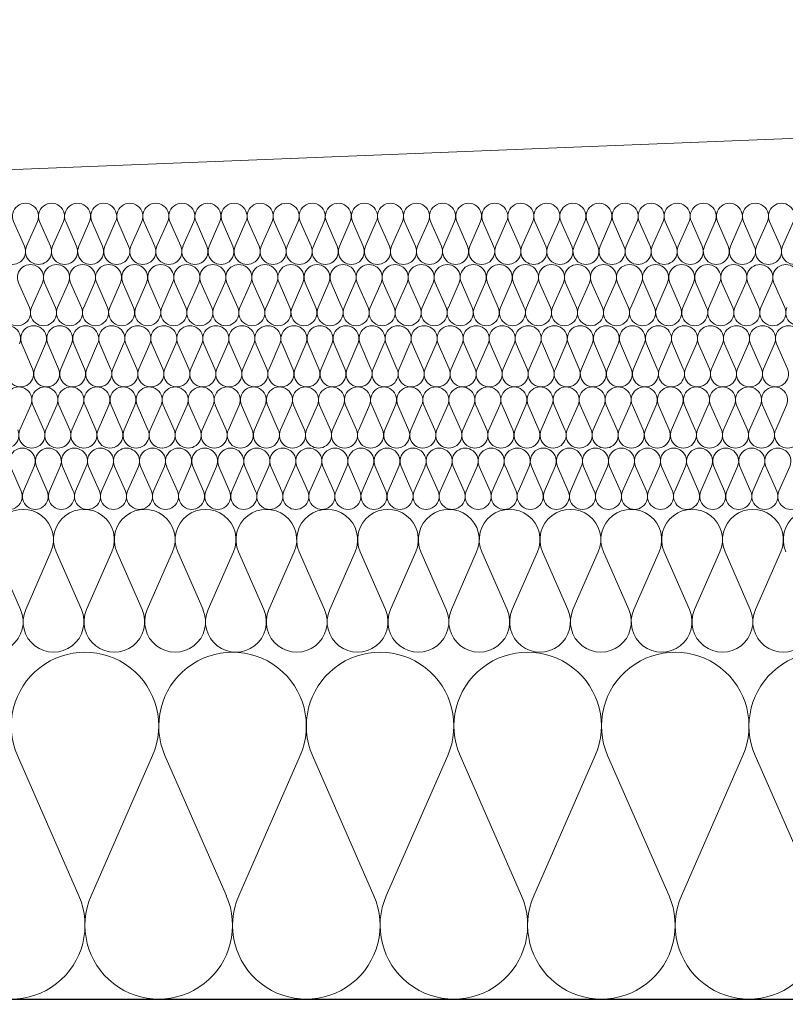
# Model space of a CAD drawing. Extents: x -686885 to -413214, y -23370 to 153194.
# Tile 14 of 145: x -655476 to -655101, y -7972 to -7490. Entities that reach past the tile are written whole.
import ezdxf

# ---------------------------------------------------------------- set-up
doc = ezdxf.new("R2010")
doc.units = 0
doc.header["$MEASUREMENT"] = 0
for name, color, linetype, lineweight in [('Arch stropy_Nr_Pióra__1', 7, 'Continuous', 25), ('INWENT KONST. DREWNIANA_Nr_Pióra__21', 7, 'Continuous', 9), ('INWENT WYMIARY_Nr_Pióra__21', 7, 'Continuous', 9), ('INWENT WYMIARY_Nr_Pióra__5', 7, 'Continuous', 13)]:
    doc.layers.add(name, color=color, linetype=linetype, lineweight=lineweight)
doc.layers.add('Inwent Izolacje', color=7, linetype='Continuous')
doc.layers.add('INWENT WYMIARY', color=7, linetype='Continuous')
doc.layers.add('Inwent Izolacje_Nr_Pióra__2', color=7, linetype='Continuous', lineweight=13, true_color=0x7f7f7f)
doc.styles.add('GENERATED_STYLE_1', font='txt')
doc.dimstyles.new('GENERATED_STYLE__9', dxfattribs={"dimtxt": 160.000002, "dimasz": 110.144928, "dimexe": 0.18, "dimexo": 40, "dimgap": 0.09, "dimtad": 1, "dimtih": 1, "dimtoh": 1, "dimdec": 0, "dimzin": 0, "dimdsep": 46, "dimtxsty": 'GENERATED_STYLE_1', "dimblk": 'ARROWHEAD_5', "dimblk1": 'ARROWHEAD_5', "dimblk2": 'ARROWHEAD_5', "dimcen": 0.09, "dimclrd": 7, "dimclre": 7, "dimclrt": 7, "dimazin": 0, "dimtfac": 1, "dimtdec": 4, "dimtmove": 0, "dimatfit": 3, "dimfxl": 0, "dimtolj": 1, "dimtzin": 0, "dimarcsym": 0})

# ---------------------------------------------------------------- blocks, each defined once
blk = doc.blocks.new('Izolacja cieplna 14_13', base_point=(-647529.55, -7969.58))
at = {"layer": 'Inwent Izolacje_Nr_Pióra__2', "linetype": 'Continuous'}
for p, q in [((-655446.75, -7918.92), (-655476.82, -7850.24)), ((-655410.61, -7850.24), (-655440.68, -7918.92)), ((-655374.47, -7918.92), (-655404.54, -7850.24)), ((-655338.34, -7850.24), (-655368.4, -7918.92)), ((-655302.2, -7918.92), (-655332.27, -7850.24)), ((-655266.06, -7850.24), (-655296.13, -7918.92)), ((-655229.92, -7918.92), (-655259.99, -7850.24)), ((-655193.79, -7850.24), (-655223.85, -7918.92)), ((-655157.65, -7918.92), (-655187.71, -7850.24)), ((-655121.51, -7850.24), (-655151.58, -7918.92)), ((-655085.37, -7918.92), (-655115.44, -7850.24))]:
    blk.add_line(p, q, dxfattribs=at)
for centre, start_param, end_param in [((-655443.71, -7835.73), 1.158003, 5.125183), ((-655371.44, -7835.73), 1.158003, 5.125183), ((-655299.16, -7835.73), 1.158003, 5.125183), ((-655226.89, -7835.73), 1.158003, 5.125183), ((-655154.61, -7835.73), 1.158003, 5.125183), ((-655082.34, -7835.73), 1.158003, 5.125183), ((-655479.85, -7933.42), 4.299595, 8.266774), ((-655407.58, -7933.42), 4.299595, 8.266774), ((-655335.3, -7933.42), 4.299595, 8.266774), ((-655263.03, -7933.42), 4.299595, 8.266774), ((-655190.75, -7933.42), 4.299595, 8.266774), ((-655118.47, -7933.42), 4.299595, 8.266774)]:
    blk.add_ellipse(centre, major_axis=(0, -36.15), ratio=0.999515, start_param=start_param, end_param=end_param, dxfattribs=at)
blk = doc.blocks.new('Izolacja cieplna 14_14', base_point=(-648399.55, -7799.58))
at = {"layer": 'Inwent Izolacje_Nr_Pióra__2', "linetype": 'Continuous'}
for p, q in [((-655475.27, -7778.72), (-655487.66, -7750.44)), ((-655460.38, -7750.44), (-655472.77, -7778.72)), ((-655445.49, -7778.72), (-655457.88, -7750.44)), ((-655430.59, -7750.44), (-655442.98, -7778.72)), ((-655415.7, -7778.72), (-655428.09, -7750.44)), ((-655400.8, -7750.44), (-655413.2, -7778.72)), ((-655385.91, -7778.72), (-655398.3, -7750.44)), ((-655371.02, -7750.44), (-655383.41, -7778.72)), ((-655356.12, -7778.72), (-655368.51, -7750.44)), ((-655341.23, -7750.44), (-655353.62, -7778.72)), ((-655326.34, -7778.72), (-655338.73, -7750.44)), ((-655311.44, -7750.44), (-655323.83, -7778.72)), ((-655296.55, -7778.72), (-655308.94, -7750.44)), ((-655281.66, -7750.44), (-655294.05, -7778.72)), ((-655266.76, -7778.72), (-655279.15, -7750.44)), ((-655251.87, -7750.44), (-655264.26, -7778.72)), ((-655236.97, -7778.72), (-655249.37, -7750.44)), ((-655222.08, -7750.44), (-655234.47, -7778.72)), ((-655207.19, -7778.72), (-655219.58, -7750.44)), ((-655192.29, -7750.44), (-655204.69, -7778.72)), ((-655177.4, -7778.72), (-655189.79, -7750.44)), ((-655162.51, -7750.44), (-655174.9, -7778.72)), ((-655147.61, -7778.72), (-655160, -7750.44)), ((-655132.72, -7750.44), (-655145.11, -7778.72)), ((-655117.83, -7778.72), (-655130.22, -7750.44)), ((-655102.93, -7750.44), (-655115.32, -7778.72))]:
    blk.add_line(p, q, dxfattribs=at)
for centre, start_param, end_param in [((-655474.02, -7744.47), 2.728799, 6.695979), ((-655444.23, -7744.47), 2.728799, 6.695979), ((-655414.45, -7744.47), 2.728799, 6.695979), ((-655384.66, -7744.47), 2.728799, 6.695979), ((-655354.87, -7744.47), 2.728799, 6.695979), ((-655325.09, -7744.47), 2.728799, 6.695979), ((-655295.3, -7744.47), 2.728799, 6.695979), ((-655265.51, -7744.47), 2.728799, 6.695979), ((-655235.72, -7744.47), 2.728799, 6.695979), ((-655205.94, -7744.47), 2.728799, 6.695979), ((-655176.15, -7744.47), 2.728799, 6.695979), ((-655146.36, -7744.47), 2.728799, 6.695979), ((-655116.57, -7744.47), 2.728799, 6.695979), ((-655086.79, -7744.47), 2.728799, 6.695979), ((-655488.91, -7784.69), 5.870392, 9.837571), ((-655459.13, -7784.69), 5.870392, 9.837571), ((-655429.34, -7784.69), 5.870392, 9.837571), ((-655399.55, -7784.69), 5.870392, 9.837571), ((-655369.77, -7784.69), 5.870392, 9.837571), ((-655339.98, -7784.69), 5.870392, 9.837571), ((-655310.19, -7784.69), 5.870392, 9.837571), ((-655280.4, -7784.69), 5.870392, 9.837571), ((-655250.62, -7784.69), 5.870392, 9.837571), ((-655220.83, -7784.69), 5.870392, 9.837571), ((-655191.04, -7784.69), 5.870392, 9.837571), ((-655161.26, -7784.69), 5.870392, 9.837571), ((-655131.47, -7784.69), 5.870392, 9.837571), ((-655101.68, -7784.69), 5.870392, 9.837571)]:
    blk.add_ellipse(centre, major_axis=(-14.89, 0), ratio=0.999587, start_param=start_param, end_param=end_param, dxfattribs=at)
blk = doc.blocks.new('Izolacja cieplna 14_15', base_point=(-649049.55, -7729.58))
at = {"layer": 'Inwent Izolacje_Nr_Pióra__2', "linetype": 'Continuous'}
for p, q in [((-655474.96, -7720.64), (-655480.27, -7708.52)), ((-655468.58, -7708.52), (-655473.89, -7720.64)), ((-655462.2, -7720.64), (-655467.51, -7708.52)), ((-655455.82, -7708.52), (-655461.13, -7720.64)), ((-655449.44, -7720.64), (-655454.75, -7708.52)), ((-655443.06, -7708.52), (-655448.37, -7720.64)), ((-655436.68, -7720.64), (-655441.99, -7708.52)), ((-655430.3, -7708.52), (-655435.61, -7720.64)), ((-655423.92, -7720.64), (-655429.23, -7708.52)), ((-655417.54, -7708.52), (-655422.85, -7720.64)), ((-655411.16, -7720.64), (-655416.47, -7708.52)), ((-655404.78, -7708.52), (-655410.09, -7720.64)), ((-655398.4, -7720.64), (-655403.71, -7708.52)), ((-655392.02, -7708.52), (-655397.33, -7720.64)), ((-655385.64, -7720.64), (-655390.94, -7708.52)), ((-655379.26, -7708.52), (-655384.56, -7720.64)), ((-655372.88, -7720.64), (-655378.18, -7708.52)), ((-655366.5, -7708.52), (-655371.8, -7720.64)), ((-655360.12, -7720.64), (-655365.42, -7708.52)), ((-655353.74, -7708.52), (-655359.04, -7720.64)), ((-655347.36, -7720.64), (-655352.66, -7708.52)), ((-655340.98, -7708.52), (-655346.28, -7720.64)), ((-655334.59, -7720.64), (-655339.9, -7708.52)), ((-655328.21, -7708.52), (-655333.52, -7720.64)), ((-655321.83, -7720.64), (-655327.14, -7708.52)), ((-655315.45, -7708.52), (-655320.76, -7720.64)), ((-655309.07, -7720.64), (-655314.38, -7708.52)), ((-655302.69, -7708.52), (-655308, -7720.64)), ((-655296.31, -7720.64), (-655301.62, -7708.52)), ((-655289.93, -7708.52), (-655295.24, -7720.64)), ((-655283.55, -7720.64), (-655288.86, -7708.52)), ((-655277.17, -7708.52), (-655282.48, -7720.64)), ((-655270.79, -7720.64), (-655276.1, -7708.52)), ((-655264.41, -7708.52), (-655269.72, -7720.64)), ((-655258.03, -7720.64), (-655263.34, -7708.52)), ((-655251.65, -7708.52), (-655256.96, -7720.64)), ((-655245.27, -7720.64), (-655250.58, -7708.52)), ((-655238.89, -7708.52), (-655244.2, -7720.64)), ((-655232.51, -7720.64), (-655237.82, -7708.52)), ((-655226.13, -7708.52), (-655231.44, -7720.64)), ((-655219.75, -7720.64), (-655225.06, -7708.52)), ((-655213.37, -7708.52), (-655218.68, -7720.64)), ((-655206.99, -7720.64), (-655212.3, -7708.52)), ((-655200.61, -7708.52), (-655205.92, -7720.64)), ((-655194.23, -7720.64), (-655199.54, -7708.52)), ((-655187.85, -7708.52), (-655193.16, -7720.64)), ((-655181.47, -7720.64), (-655186.78, -7708.52)), ((-655175.09, -7708.52), (-655180.4, -7720.64)), ((-655168.71, -7720.64), (-655174.02, -7708.52)), ((-655162.33, -7708.52), (-655167.64, -7720.64)), ((-655155.95, -7720.64), (-655161.26, -7708.52)), ((-655149.57, -7708.52), (-655154.88, -7720.64)), ((-655143.19, -7720.64), (-655148.5, -7708.52)), ((-655136.81, -7708.52), (-655142.12, -7720.64)), ((-655130.43, -7720.64), (-655135.74, -7708.52)), ((-655124.05, -7708.52), (-655129.36, -7720.64)), ((-655117.67, -7720.64), (-655122.98, -7708.52)), ((-655111.29, -7708.52), (-655116.6, -7720.64)), ((-655104.91, -7720.64), (-655110.22, -7708.52)), ((-655098.53, -7708.52), (-655103.84, -7720.64))]:
    blk.add_line(p, q, dxfattribs=at)
for centre, start_param, end_param in [((-655474.42, -7705.96), 1.158003, 5.125183), ((-655461.66, -7705.96), 1.158003, 5.125183), ((-655448.9, -7705.96), 1.158003, 5.125183), ((-655436.14, -7705.96), 1.158003, 5.125183), ((-655423.38, -7705.96), 1.158003, 5.125183), ((-655410.62, -7705.96), 1.158003, 5.125183), ((-655397.86, -7705.96), 1.158003, 5.125183), ((-655385.1, -7705.96), 1.158003, 5.125183), ((-655372.34, -7705.96), 1.158003, 5.125183), ((-655359.58, -7705.96), 1.158003, 5.125183), ((-655346.82, -7705.96), 1.158003, 5.125183), ((-655334.06, -7705.96), 1.158003, 5.125183), ((-655321.3, -7705.96), 1.158003, 5.125183), ((-655308.54, -7705.96), 1.158003, 5.125183), ((-655295.78, -7705.96), 1.158003, 5.125183), ((-655283.02, -7705.96), 1.158003, 5.125183), ((-655270.26, -7705.96), 1.158003, 5.125183), ((-655257.5, -7705.96), 1.158003, 5.125183), ((-655244.74, -7705.96), 1.158003, 5.125183), ((-655231.98, -7705.96), 1.158003, 5.125183), ((-655219.22, -7705.96), 1.158003, 5.125183), ((-655206.45, -7705.96), 1.158003, 5.125183), ((-655193.69, -7705.96), 1.158003, 5.125183), ((-655180.93, -7705.96), 1.158003, 5.125183), ((-655168.17, -7705.96), 1.158003, 5.125183), ((-655155.41, -7705.96), 1.158003, 5.125183), ((-655142.65, -7705.96), 1.158003, 5.125183), ((-655129.89, -7705.96), 1.158003, 5.125183), ((-655117.13, -7705.96), 1.158003, 5.125183), ((-655104.37, -7705.96), 1.158003, 5.125183), ((-655480.8, -7723.2), 4.299595, 8.266774), ((-655468.04, -7723.2), 4.299595, 8.266774), ((-655455.28, -7723.2), 4.299595, 8.266774), ((-655442.52, -7723.2), 4.299595, 8.266774), ((-655429.76, -7723.2), 4.299595, 8.266774), ((-655417, -7723.2), 4.299595, 8.266774), ((-655404.24, -7723.2), 4.299595, 8.266774), ((-655391.48, -7723.2), 4.299595, 8.266774), ((-655378.72, -7723.2), 4.299595, 8.266774), ((-655365.96, -7723.2), 4.299595, 8.266774), ((-655353.2, -7723.2), 4.299595, 8.266774), ((-655340.44, -7723.2), 4.299595, 8.266774), ((-655327.68, -7723.2), 4.299595, 8.266774), ((-655314.92, -7723.2), 4.299595, 8.266774), ((-655302.16, -7723.2), 4.299595, 8.266774), ((-655289.4, -7723.2), 4.299595, 8.266774), ((-655276.64, -7723.2), 4.299595, 8.266774), ((-655263.88, -7723.2), 4.299595, 8.266774), ((-655251.12, -7723.2), 4.299595, 8.266774), ((-655238.36, -7723.2), 4.299595, 8.266774), ((-655225.6, -7723.2), 4.299595, 8.266774), ((-655212.83, -7723.2), 4.299595, 8.266774), ((-655200.07, -7723.2), 4.299595, 8.266774), ((-655187.31, -7723.2), 4.299595, 8.266774), ((-655174.55, -7723.2), 4.299595, 8.266774), ((-655161.79, -7723.2), 4.299595, 8.266774), ((-655149.03, -7723.2), 4.299595, 8.266774), ((-655136.27, -7723.2), 4.299595, 8.266774), ((-655123.51, -7723.2), 4.299595, 8.266774), ((-655110.75, -7723.2), 4.299595, 8.266774), ((-655097.99, -7723.2), 4.299595, 8.266774)]:
    blk.add_ellipse(centre, major_axis=(0, -6.38), ratio=0.999979, start_param=start_param, end_param=end_param, dxfattribs=at)
blk = doc.blocks.new('Izolacja cieplna 14_16', base_point=(-649699.55, -7699.58))
at = {"layer": 'Inwent Izolacje_Nr_Pióra__2', "linetype": 'Continuous'}
for p, q in [((-655470.3, -7678.52), (-655475.61, -7690.64)), ((-655463.92, -7690.64), (-655469.23, -7678.52)), ((-655457.54, -7678.52), (-655462.85, -7690.64)), ((-655451.15, -7690.64), (-655456.46, -7678.52)), ((-655444.77, -7678.52), (-655450.08, -7690.64)), ((-655438.39, -7690.64), (-655443.7, -7678.52)), ((-655432, -7678.52), (-655437.32, -7690.64)), ((-655425.62, -7690.64), (-655430.93, -7678.52)), ((-655419.24, -7678.52), (-655424.55, -7690.64)), ((-655412.86, -7690.64), (-655418.17, -7678.52)), ((-655406.47, -7678.52), (-655411.78, -7690.64)), ((-655400.09, -7690.64), (-655405.4, -7678.52)), ((-655393.71, -7678.52), (-655399.02, -7690.64)), ((-655387.32, -7690.64), (-655392.63, -7678.52)), ((-655380.94, -7678.52), (-655386.25, -7690.64)), ((-655374.56, -7690.64), (-655379.87, -7678.52)), ((-655368.18, -7678.52), (-655373.49, -7690.64)), ((-655361.79, -7690.64), (-655367.1, -7678.52)), ((-655355.41, -7678.52), (-655360.72, -7690.64)), ((-655349.03, -7690.64), (-655354.34, -7678.52)), ((-655342.64, -7678.52), (-655347.95, -7690.64)), ((-655336.26, -7690.64), (-655341.57, -7678.52)), ((-655329.88, -7678.52), (-655335.19, -7690.64)), ((-655323.49, -7690.64), (-655328.8, -7678.52)), ((-655317.11, -7678.52), (-655322.42, -7690.64)), ((-655310.73, -7690.64), (-655316.04, -7678.52)), ((-655304.35, -7678.52), (-655309.66, -7690.64)), ((-655297.96, -7690.64), (-655303.27, -7678.52)), ((-655291.58, -7678.52), (-655296.89, -7690.64)), ((-655285.2, -7690.64), (-655290.51, -7678.52)), ((-655278.81, -7678.52), (-655284.12, -7690.64)), ((-655272.43, -7690.64), (-655277.74, -7678.52)), ((-655266.05, -7678.52), (-655271.36, -7690.64)), ((-655259.66, -7690.64), (-655264.97, -7678.52)), ((-655253.28, -7678.52), (-655258.59, -7690.64)), ((-655246.9, -7690.64), (-655252.21, -7678.52)), ((-655240.52, -7678.52), (-655245.83, -7690.64)), ((-655234.13, -7690.64), (-655239.44, -7678.52)), ((-655227.75, -7678.52), (-655233.06, -7690.64)), ((-655221.37, -7690.64), (-655226.68, -7678.52)), ((-655214.98, -7678.52), (-655220.29, -7690.64)), ((-655208.6, -7690.64), (-655213.91, -7678.52)), ((-655202.22, -7678.52), (-655207.53, -7690.64)), ((-655195.83, -7690.64), (-655201.15, -7678.52)), ((-655189.45, -7678.52), (-655194.76, -7690.64)), ((-655183.07, -7690.64), (-655188.38, -7678.52)), ((-655176.69, -7678.52), (-655182, -7690.64)), ((-655170.3, -7690.64), (-655175.61, -7678.52)), ((-655163.92, -7678.52), (-655169.23, -7690.64)), ((-655157.54, -7690.64), (-655162.85, -7678.52)), ((-655151.15, -7678.52), (-655156.46, -7690.64)), ((-655144.77, -7690.64), (-655150.08, -7678.52)), ((-655138.39, -7678.52), (-655143.7, -7690.64)), ((-655132, -7690.64), (-655137.32, -7678.52)), ((-655125.62, -7678.52), (-655130.93, -7690.64)), ((-655119.24, -7690.64), (-655124.55, -7678.52)), ((-655112.86, -7678.52), (-655118.17, -7690.64)), ((-655106.47, -7690.64), (-655111.78, -7678.52)), ((-655100.09, -7678.52), (-655105.4, -7690.64))]:
    blk.add_line(p, q, dxfattribs=at)
for centre, start_param, end_param in [((-655476.15, -7675.96), 2.728799, 6.695979), ((-655463.38, -7675.96), 2.728799, 6.695979), ((-655450.62, -7675.96), 2.728799, 6.695979), ((-655437.85, -7675.96), 2.728799, 6.695979), ((-655425.09, -7675.96), 2.728799, 6.695979), ((-655412.32, -7675.96), 2.728799, 6.695979), ((-655399.55, -7675.96), 2.728799, 6.695979), ((-655386.79, -7675.96), 2.728799, 6.695979), ((-655374.02, -7675.96), 2.728799, 6.695979), ((-655361.26, -7675.96), 2.728799, 6.695979), ((-655348.49, -7675.96), 2.728799, 6.695979), ((-655335.72, -7675.96), 2.728799, 6.695979), ((-655322.96, -7675.96), 2.728799, 6.695979), ((-655310.19, -7675.96), 2.728799, 6.695979), ((-655297.43, -7675.96), 2.728799, 6.695979), ((-655284.66, -7675.96), 2.728799, 6.695979), ((-655271.89, -7675.96), 2.728799, 6.695979), ((-655259.13, -7675.96), 2.728799, 6.695979), ((-655246.36, -7675.96), 2.728799, 6.695979), ((-655233.6, -7675.96), 2.728799, 6.695979), ((-655220.83, -7675.96), 2.728799, 6.695979), ((-655208.06, -7675.96), 2.728799, 6.695979), ((-655195.3, -7675.96), 2.728799, 6.695979), ((-655182.53, -7675.96), 2.728799, 6.695979), ((-655169.77, -7675.96), 2.728799, 6.695979), ((-655157, -7675.96), 2.728799, 6.695979), ((-655144.23, -7675.96), 2.728799, 6.695979), ((-655131.47, -7675.96), 2.728799, 6.695979), ((-655118.7, -7675.96), 2.728799, 6.695979), ((-655105.94, -7675.96), 2.728799, 6.695979), ((-655482.53, -7693.2), 5.870392, 9.837571), ((-655469.77, -7693.2), 5.870392, 9.837571), ((-655457, -7693.2), 5.870392, 9.837571), ((-655444.23, -7693.2), 5.870392, 9.837571), ((-655431.47, -7693.2), 5.870392, 9.837571), ((-655418.7, -7693.2), 5.870392, 9.837571), ((-655405.94, -7693.2), 5.870392, 9.837571), ((-655393.17, -7693.2), 5.870392, 9.837571), ((-655380.4, -7693.2), 5.870392, 9.837571), ((-655367.64, -7693.2), 5.870392, 9.837571), ((-655354.87, -7693.2), 5.870392, 9.837571), ((-655342.11, -7693.2), 5.870392, 9.837571), ((-655329.34, -7693.2), 5.870392, 9.837571), ((-655316.57, -7693.2), 5.870392, 9.837571), ((-655303.81, -7693.2), 5.870392, 9.837571), ((-655291.04, -7693.2), 5.870392, 9.837571), ((-655278.28, -7693.2), 5.870392, 9.837571), ((-655265.51, -7693.2), 5.870392, 9.837571), ((-655252.75, -7693.2), 5.870392, 9.837571), ((-655239.98, -7693.2), 5.870392, 9.837571), ((-655227.21, -7693.2), 5.870392, 9.837571), ((-655214.45, -7693.2), 5.870392, 9.837571), ((-655201.68, -7693.2), 5.870392, 9.837571), ((-655188.92, -7693.2), 5.870392, 9.837571), ((-655176.15, -7693.2), 5.870392, 9.837571), ((-655163.38, -7693.2), 5.870392, 9.837571), ((-655150.62, -7693.2), 5.870392, 9.837571), ((-655137.85, -7693.2), 5.870392, 9.837571), ((-655125.09, -7693.2), 5.870392, 9.837571), ((-655112.32, -7693.2), 5.870392, 9.837571), ((-655099.55, -7693.2), 5.870392, 9.837571)]:
    blk.add_ellipse(centre, major_axis=(-6.38, 0), ratio=0.999587, start_param=start_param, end_param=end_param, dxfattribs=at)
blk = doc.blocks.new('Izolacja cieplna 14_17', base_point=(-650349.55, -7669.58))
at = {"layer": 'Inwent Izolacje_Nr_Pióra__2', "linetype": 'Continuous'}
for p, q in [((-655469.4, -7660.64), (-655474.7, -7648.52)), ((-655463.02, -7648.52), (-655468.33, -7660.64)), ((-655456.65, -7660.64), (-655461.95, -7648.52)), ((-655450.27, -7648.52), (-655455.58, -7660.64)), ((-655443.9, -7660.64), (-655449.2, -7648.52)), ((-655437.52, -7648.52), (-655442.83, -7660.64)), ((-655431.15, -7660.64), (-655436.45, -7648.52)), ((-655424.77, -7648.52), (-655430.07, -7660.64)), ((-655418.4, -7660.64), (-655423.7, -7648.52)), ((-655412.02, -7648.52), (-655417.32, -7660.64)), ((-655405.64, -7660.64), (-655410.95, -7648.52)), ((-655399.27, -7648.52), (-655404.57, -7660.64)), ((-655392.89, -7660.64), (-655398.2, -7648.52)), ((-655386.52, -7648.52), (-655391.82, -7660.64)), ((-655380.14, -7660.64), (-655385.45, -7648.52)), ((-655373.77, -7648.52), (-655379.07, -7660.64)), ((-655367.39, -7660.64), (-655372.7, -7648.52)), ((-655361.02, -7648.52), (-655366.32, -7660.64)), ((-655354.64, -7660.64), (-655359.95, -7648.52)), ((-655348.27, -7648.52), (-655353.57, -7660.64)), ((-655341.89, -7660.64), (-655347.2, -7648.52)), ((-655335.52, -7648.52), (-655340.82, -7660.64)), ((-655329.14, -7660.64), (-655334.45, -7648.52)), ((-655322.77, -7648.52), (-655328.07, -7660.64)), ((-655316.39, -7660.64), (-655321.7, -7648.52)), ((-655310.02, -7648.52), (-655315.32, -7660.64)), ((-655303.64, -7660.64), (-655308.95, -7648.52)), ((-655297.27, -7648.52), (-655302.57, -7660.64)), ((-655290.89, -7660.64), (-655296.19, -7648.52)), ((-655284.52, -7648.52), (-655289.82, -7660.64)), ((-655278.14, -7660.64), (-655283.44, -7648.52)), ((-655271.77, -7648.52), (-655277.07, -7660.64)), ((-655265.39, -7660.64), (-655270.69, -7648.52)), ((-655259.01, -7648.52), (-655264.32, -7660.64)), ((-655252.64, -7660.64), (-655257.94, -7648.52)), ((-655246.26, -7648.52), (-655251.57, -7660.64)), ((-655239.89, -7660.64), (-655245.19, -7648.52)), ((-655233.51, -7648.52), (-655238.82, -7660.64)), ((-655227.14, -7660.64), (-655232.44, -7648.52)), ((-655220.76, -7648.52), (-655226.07, -7660.64)), ((-655214.39, -7660.64), (-655219.69, -7648.52)), ((-655208.01, -7648.52), (-655213.32, -7660.64)), ((-655201.64, -7660.64), (-655206.94, -7648.52)), ((-655195.26, -7648.52), (-655200.57, -7660.64)), ((-655188.89, -7660.64), (-655194.19, -7648.52)), ((-655182.51, -7648.52), (-655187.82, -7660.64)), ((-655176.14, -7660.64), (-655181.44, -7648.52)), ((-655169.76, -7648.52), (-655175.07, -7660.64)), ((-655163.39, -7660.64), (-655168.69, -7648.52)), ((-655157.01, -7648.52), (-655162.32, -7660.64)), ((-655150.64, -7660.64), (-655155.94, -7648.52)), ((-655144.26, -7648.52), (-655149.56, -7660.64)), ((-655137.89, -7660.64), (-655143.19, -7648.52)), ((-655131.51, -7648.52), (-655136.81, -7660.64)), ((-655125.13, -7660.64), (-655130.44, -7648.52)), ((-655118.76, -7648.52), (-655124.06, -7660.64)), ((-655112.38, -7660.64), (-655117.69, -7648.52)), ((-655106.01, -7648.52), (-655111.31, -7660.64)), ((-655099.63, -7660.64), (-655104.94, -7648.52))]:
    blk.add_line(p, q, dxfattribs=at)
for centre, start_param, end_param in [((-655481.61, -7645.96), 1.158003, 5.125183), ((-655468.86, -7645.96), 1.158003, 5.125183), ((-655456.11, -7645.96), 1.158003, 5.125183), ((-655443.36, -7645.96), 1.158003, 5.125183), ((-655430.61, -7645.96), 1.158003, 5.125183), ((-655417.86, -7645.96), 1.158003, 5.125183), ((-655405.11, -7645.96), 1.158003, 5.125183), ((-655392.36, -7645.96), 1.158003, 5.125183), ((-655379.61, -7645.96), 1.158003, 5.125183), ((-655366.86, -7645.96), 1.158003, 5.125183), ((-655354.11, -7645.96), 1.158003, 5.125183), ((-655341.36, -7645.96), 1.158003, 5.125183), ((-655328.61, -7645.96), 1.158003, 5.125183), ((-655315.86, -7645.96), 1.158003, 5.125183), ((-655303.11, -7645.96), 1.158003, 5.125183), ((-655290.36, -7645.96), 1.158003, 5.125183), ((-655277.6, -7645.96), 1.158003, 5.125183), ((-655264.85, -7645.96), 1.158003, 5.125183), ((-655252.1, -7645.96), 1.158003, 5.125183), ((-655239.35, -7645.96), 1.158003, 5.125183), ((-655226.6, -7645.96), 1.158003, 5.125183), ((-655213.85, -7645.96), 1.158003, 5.125183), ((-655201.1, -7645.96), 1.158003, 5.125183), ((-655188.35, -7645.96), 1.158003, 5.125183), ((-655175.6, -7645.96), 1.158003, 5.125183), ((-655162.85, -7645.96), 1.158003, 5.125183), ((-655150.1, -7645.96), 1.158003, 5.125183), ((-655137.35, -7645.96), 1.158003, 5.125183), ((-655124.6, -7645.96), 1.158003, 5.125183), ((-655111.85, -7645.96), 1.158003, 5.125183), ((-655099.1, -7645.96), 1.158003, 5.125183), ((-655475.24, -7663.2), 4.299595, 8.266774), ((-655462.49, -7663.2), 4.299595, 8.266774), ((-655449.74, -7663.2), 4.299595, 8.266774), ((-655436.99, -7663.2), 4.299595, 8.266774), ((-655424.23, -7663.2), 4.299595, 8.266774), ((-655411.48, -7663.2), 4.299595, 8.266774), ((-655398.73, -7663.2), 4.299595, 8.266774), ((-655385.98, -7663.2), 4.299595, 8.266774), ((-655373.23, -7663.2), 4.299595, 8.266774), ((-655360.48, -7663.2), 4.299595, 8.266774), ((-655347.73, -7663.2), 4.299595, 8.266774), ((-655334.98, -7663.2), 4.299595, 8.266774), ((-655322.23, -7663.2), 4.299595, 8.266774), ((-655309.48, -7663.2), 4.299595, 8.266774), ((-655296.73, -7663.2), 4.299595, 8.266774), ((-655283.98, -7663.2), 4.299595, 8.266774), ((-655271.23, -7663.2), 4.299595, 8.266774), ((-655258.48, -7663.2), 4.299595, 8.266774), ((-655245.73, -7663.2), 4.299595, 8.266774), ((-655232.98, -7663.2), 4.299595, 8.266774), ((-655220.23, -7663.2), 4.299595, 8.266774), ((-655207.48, -7663.2), 4.299595, 8.266774), ((-655194.73, -7663.2), 4.299595, 8.266774), ((-655181.98, -7663.2), 4.299595, 8.266774), ((-655169.23, -7663.2), 4.299595, 8.266774), ((-655156.48, -7663.2), 4.299595, 8.266774), ((-655143.72, -7663.2), 4.299595, 8.266774), ((-655130.97, -7663.2), 4.299595, 8.266774), ((-655118.22, -7663.2), 4.299595, 8.266774), ((-655105.47, -7663.2), 4.299595, 8.266774)]:
    blk.add_ellipse(centre, major_axis=(0, -6.38), ratio=0.999198, start_param=start_param, end_param=end_param, dxfattribs=at)
blk = doc.blocks.new('Izolacja cieplna 14_18', base_point=(-651049.55, -7639.58))
at = {"layer": 'Inwent Izolacje_Nr_Pióra__2', "linetype": 'Continuous'}
for p, q in [((-655470.95, -7630.64), (-655476.26, -7618.52)), ((-655464.57, -7618.52), (-655469.88, -7630.64)), ((-655458.19, -7630.64), (-655463.5, -7618.52)), ((-655451.81, -7618.52), (-655457.12, -7630.64)), ((-655445.43, -7630.64), (-655450.74, -7618.52)), ((-655439.06, -7618.52), (-655444.36, -7630.64)), ((-655432.68, -7630.64), (-655437.98, -7618.52)), ((-655426.3, -7618.52), (-655431.6, -7630.64)), ((-655419.92, -7630.64), (-655425.22, -7618.52)), ((-655413.54, -7618.52), (-655418.85, -7630.64)), ((-655407.16, -7630.64), (-655412.47, -7618.52)), ((-655400.78, -7618.52), (-655406.09, -7630.64)), ((-655394.4, -7630.64), (-655399.71, -7618.52)), ((-655388.02, -7618.52), (-655393.33, -7630.64)), ((-655381.64, -7630.64), (-655386.95, -7618.52)), ((-655375.26, -7618.52), (-655380.57, -7630.64)), ((-655368.88, -7630.64), (-655374.19, -7618.52)), ((-655362.5, -7618.52), (-655367.81, -7630.64)), ((-655356.12, -7630.64), (-655361.43, -7618.52)), ((-655349.74, -7618.52), (-655355.05, -7630.64)), ((-655343.37, -7630.64), (-655348.67, -7618.52)), ((-655336.99, -7618.52), (-655342.29, -7630.64)), ((-655330.61, -7630.64), (-655335.91, -7618.52)), ((-655324.23, -7618.52), (-655329.54, -7630.64)), ((-655317.85, -7630.64), (-655323.16, -7618.52)), ((-655311.47, -7618.52), (-655316.78, -7630.64)), ((-655305.09, -7630.64), (-655310.4, -7618.52)), ((-655298.71, -7618.52), (-655304.02, -7630.64)), ((-655292.33, -7630.64), (-655297.64, -7618.52)), ((-655285.95, -7618.52), (-655291.26, -7630.64)), ((-655279.57, -7630.64), (-655284.88, -7618.52)), ((-655273.19, -7618.52), (-655278.5, -7630.64)), ((-655266.81, -7630.64), (-655272.12, -7618.52)), ((-655260.43, -7618.52), (-655265.74, -7630.64)), ((-655254.06, -7630.64), (-655259.36, -7618.52)), ((-655247.68, -7618.52), (-655252.98, -7630.64)), ((-655241.3, -7630.64), (-655246.6, -7618.52)), ((-655234.92, -7618.52), (-655240.22, -7630.64)), ((-655228.54, -7630.64), (-655233.85, -7618.52)), ((-655222.16, -7618.52), (-655227.47, -7630.64)), ((-655215.78, -7630.64), (-655221.09, -7618.52)), ((-655209.4, -7618.52), (-655214.71, -7630.64)), ((-655203.02, -7630.64), (-655208.33, -7618.52)), ((-655196.64, -7618.52), (-655201.95, -7630.64)), ((-655190.26, -7630.64), (-655195.57, -7618.52)), ((-655183.88, -7618.52), (-655189.19, -7630.64)), ((-655177.5, -7630.64), (-655182.81, -7618.52)), ((-655171.12, -7618.52), (-655176.43, -7630.64)), ((-655164.74, -7630.64), (-655170.05, -7618.52)), ((-655158.37, -7618.52), (-655163.67, -7630.64)), ((-655151.99, -7630.64), (-655157.29, -7618.52)), ((-655145.61, -7618.52), (-655150.91, -7630.64)), ((-655139.23, -7630.64), (-655144.53, -7618.52)), ((-655132.85, -7618.52), (-655138.16, -7630.64)), ((-655126.47, -7630.64), (-655131.78, -7618.52)), ((-655120.09, -7618.52), (-655125.4, -7630.64)), ((-655113.71, -7630.64), (-655119.02, -7618.52)), ((-655107.33, -7618.52), (-655112.64, -7630.64)), ((-655100.95, -7630.64), (-655106.26, -7618.52))]:
    blk.add_line(p, q, dxfattribs=at)
for centre, start_param, end_param in [((-655470.42, -7615.96), 1.158003, 5.125183), ((-655457.66, -7615.96), 1.158003, 5.125183), ((-655444.9, -7615.96), 1.158003, 5.125183), ((-655432.14, -7615.96), 1.158003, 5.125183), ((-655419.38, -7615.96), 1.158003, 5.125183), ((-655406.62, -7615.96), 1.158003, 5.125183), ((-655393.86, -7615.96), 1.158003, 5.125183), ((-655381.11, -7615.96), 1.158003, 5.125183), ((-655368.35, -7615.96), 1.158003, 5.125183), ((-655355.59, -7615.96), 1.158003, 5.125183), ((-655342.83, -7615.96), 1.158003, 5.125183), ((-655330.07, -7615.96), 1.158003, 5.125183), ((-655317.31, -7615.96), 1.158003, 5.125183), ((-655304.55, -7615.96), 1.158003, 5.125183), ((-655291.8, -7615.96), 1.158003, 5.125183), ((-655279.04, -7615.96), 1.158003, 5.125183), ((-655266.28, -7615.96), 1.158003, 5.125183), ((-655253.52, -7615.96), 1.158003, 5.125183), ((-655240.76, -7615.96), 1.158003, 5.125183), ((-655228, -7615.96), 1.158003, 5.125183), ((-655215.24, -7615.96), 1.158003, 5.125183), ((-655202.48, -7615.96), 1.158003, 5.125183), ((-655189.73, -7615.96), 1.158003, 5.125183), ((-655176.97, -7615.96), 1.158003, 5.125183), ((-655164.21, -7615.96), 1.158003, 5.125183), ((-655151.45, -7615.96), 1.158003, 5.125183), ((-655138.69, -7615.96), 1.158003, 5.125183), ((-655125.93, -7615.96), 1.158003, 5.125183), ((-655113.17, -7615.96), 1.158003, 5.125183), ((-655100.42, -7615.96), 1.158003, 5.125183), ((-655476.79, -7633.2), 4.299595, 8.266774), ((-655464.04, -7633.2), 4.299595, 8.266774), ((-655451.28, -7633.2), 4.299595, 8.266774), ((-655438.52, -7633.2), 4.299595, 8.266774), ((-655425.76, -7633.2), 4.299595, 8.266774), ((-655413, -7633.2), 4.299595, 8.266774), ((-655400.24, -7633.2), 4.299595, 8.266774), ((-655387.48, -7633.2), 4.299595, 8.266774), ((-655374.73, -7633.2), 4.299595, 8.266774), ((-655361.97, -7633.2), 4.299595, 8.266774), ((-655349.21, -7633.2), 4.299595, 8.266774), ((-655336.45, -7633.2), 4.299595, 8.266774), ((-655323.69, -7633.2), 4.299595, 8.266774), ((-655310.93, -7633.2), 4.299595, 8.266774), ((-655298.17, -7633.2), 4.299595, 8.266774), ((-655285.42, -7633.2), 4.299595, 8.266774), ((-655272.66, -7633.2), 4.299595, 8.266774), ((-655259.9, -7633.2), 4.299595, 8.266774), ((-655247.14, -7633.2), 4.299595, 8.266774), ((-655234.38, -7633.2), 4.299595, 8.266774), ((-655221.62, -7633.2), 4.299595, 8.266774), ((-655208.86, -7633.2), 4.299595, 8.266774), ((-655196.11, -7633.2), 4.299595, 8.266774), ((-655183.35, -7633.2), 4.299595, 8.266774), ((-655170.59, -7633.2), 4.299595, 8.266774), ((-655157.83, -7633.2), 4.299595, 8.266774), ((-655145.07, -7633.2), 4.299595, 8.266774), ((-655132.31, -7633.2), 4.299595, 8.266774), ((-655119.55, -7633.2), 4.299595, 8.266774), ((-655106.79, -7633.2), 4.299595, 8.266774), ((-655094.04, -7633.2), 4.299595, 8.266774)]:
    blk.add_ellipse(centre, major_axis=(0, -6.38), ratio=0.999838, start_param=start_param, end_param=end_param, dxfattribs=at)
blk = doc.blocks.new('Izolacja cieplna 14_19', base_point=(-651699.55, -7609.58))
at = {"layer": 'Inwent Izolacje_Nr_Pióra__2', "linetype": 'Continuous'}
for p, q in [((-655473.4, -7600.64), (-655478.71, -7588.52)), ((-655467.01, -7588.52), (-655472.33, -7600.64)), ((-655460.63, -7600.64), (-655465.94, -7588.52)), ((-655454.24, -7588.52), (-655459.56, -7600.64)), ((-655447.86, -7600.64), (-655453.17, -7588.52)), ((-655441.47, -7588.52), (-655446.79, -7600.64)), ((-655435.09, -7600.64), (-655440.4, -7588.52)), ((-655428.71, -7588.52), (-655434.02, -7600.64)), ((-655422.32, -7600.64), (-655427.63, -7588.52)), ((-655415.94, -7588.52), (-655421.25, -7600.64)), ((-655409.55, -7600.64), (-655414.86, -7588.52)), ((-655403.17, -7588.52), (-655408.48, -7600.64)), ((-655396.78, -7600.64), (-655402.09, -7588.52)), ((-655390.4, -7588.52), (-655395.71, -7600.64)), ((-655384.01, -7600.64), (-655389.32, -7588.52)), ((-655377.63, -7588.52), (-655382.94, -7600.64)), ((-655371.24, -7600.64), (-655376.56, -7588.52)), ((-655364.86, -7588.52), (-655370.17, -7600.64)), ((-655358.47, -7600.64), (-655363.79, -7588.52)), ((-655352.09, -7588.52), (-655357.4, -7600.64)), ((-655345.71, -7600.64), (-655351.02, -7588.52)), ((-655339.32, -7588.52), (-655344.63, -7600.64)), ((-655332.94, -7600.64), (-655338.25, -7588.52)), ((-655326.55, -7588.52), (-655331.86, -7600.64)), ((-655320.17, -7600.64), (-655325.48, -7588.52)), ((-655313.78, -7588.52), (-655319.09, -7600.64)), ((-655307.4, -7600.64), (-655312.71, -7588.52)), ((-655301.01, -7588.52), (-655306.33, -7600.64)), ((-655294.63, -7600.64), (-655299.94, -7588.52)), ((-655288.24, -7588.52), (-655293.56, -7600.64)), ((-655281.86, -7600.64), (-655287.17, -7588.52)), ((-655275.47, -7588.52), (-655280.79, -7600.64)), ((-655269.09, -7600.64), (-655274.4, -7588.52)), ((-655262.71, -7588.52), (-655268.02, -7600.64)), ((-655256.32, -7600.64), (-655261.63, -7588.52)), ((-655249.94, -7588.52), (-655255.25, -7600.64)), ((-655243.55, -7600.64), (-655248.86, -7588.52)), ((-655237.17, -7588.52), (-655242.48, -7600.64)), ((-655230.78, -7600.64), (-655236.09, -7588.52)), ((-655224.4, -7588.52), (-655229.71, -7600.64)), ((-655218.01, -7600.64), (-655223.32, -7588.52)), ((-655211.63, -7588.52), (-655216.94, -7600.64)), ((-655205.24, -7600.64), (-655210.56, -7588.52)), ((-655198.86, -7588.52), (-655204.17, -7600.64)), ((-655192.47, -7600.64), (-655197.79, -7588.52)), ((-655186.09, -7588.52), (-655191.4, -7600.64)), ((-655179.71, -7600.64), (-655185.02, -7588.52)), ((-655173.32, -7588.52), (-655178.63, -7600.64)), ((-655166.94, -7600.64), (-655172.25, -7588.52)), ((-655160.55, -7588.52), (-655165.86, -7600.64)), ((-655154.17, -7600.64), (-655159.48, -7588.52)), ((-655147.78, -7588.52), (-655153.09, -7600.64)), ((-655141.4, -7600.64), (-655146.71, -7588.52)), ((-655135.01, -7588.52), (-655140.33, -7600.64)), ((-655128.63, -7600.64), (-655133.94, -7588.52)), ((-655122.24, -7588.52), (-655127.56, -7600.64)), ((-655115.86, -7600.64), (-655121.17, -7588.52)), ((-655109.47, -7588.52), (-655114.79, -7600.64)), ((-655103.09, -7600.64), (-655108.4, -7588.52)), ((-655096.71, -7588.52), (-655102.02, -7600.64))]:
    blk.add_line(p, q, dxfattribs=at)
for centre, start_param, end_param in [((-655472.86, -7585.96), 2.728799, 6.695979), ((-655460.09, -7585.96), 2.728799, 6.695979), ((-655447.32, -7585.96), 2.728799, 6.695979), ((-655434.55, -7585.96), 2.728799, 6.695979), ((-655421.78, -7585.96), 2.728799, 6.695979), ((-655409.02, -7585.96), 2.728799, 6.695979), ((-655396.25, -7585.96), 2.728799, 6.695979), ((-655383.48, -7585.96), 2.728799, 6.695979), ((-655370.71, -7585.96), 2.728799, 6.695979), ((-655357.94, -7585.96), 2.728799, 6.695979), ((-655345.17, -7585.96), 2.728799, 6.695979), ((-655332.4, -7585.96), 2.728799, 6.695979), ((-655319.63, -7585.96), 2.728799, 6.695979), ((-655306.86, -7585.96), 2.728799, 6.695979), ((-655294.09, -7585.96), 2.728799, 6.695979), ((-655281.32, -7585.96), 2.728799, 6.695979), ((-655268.55, -7585.96), 2.728799, 6.695979), ((-655255.78, -7585.96), 2.728799, 6.695979), ((-655243.02, -7585.96), 2.728799, 6.695979), ((-655230.25, -7585.96), 2.728799, 6.695979), ((-655217.48, -7585.96), 2.728799, 6.695979), ((-655204.71, -7585.96), 2.728799, 6.695979), ((-655191.94, -7585.96), 2.728799, 6.695979), ((-655179.17, -7585.96), 2.728799, 6.695979), ((-655166.4, -7585.96), 2.728799, 6.695979), ((-655153.63, -7585.96), 2.728799, 6.695979), ((-655140.86, -7585.96), 2.728799, 6.695979), ((-655128.09, -7585.96), 2.728799, 6.695979), ((-655115.32, -7585.96), 2.728799, 6.695979), ((-655102.55, -7585.96), 2.728799, 6.695979), ((-655479.25, -7603.2), 5.870392, 9.837571), ((-655466.48, -7603.2), 5.870392, 9.837571), ((-655453.71, -7603.2), 5.870392, 9.837571), ((-655440.94, -7603.2), 5.870392, 9.837571), ((-655428.17, -7603.2), 5.870392, 9.837571), ((-655415.4, -7603.2), 5.870392, 9.837571), ((-655402.63, -7603.2), 5.870392, 9.837571), ((-655389.86, -7603.2), 5.870392, 9.837571), ((-655377.09, -7603.2), 5.870392, 9.837571), ((-655364.32, -7603.2), 5.870392, 9.837571), ((-655351.55, -7603.2), 5.870392, 9.837571), ((-655338.78, -7603.2), 5.870392, 9.837571), ((-655326.02, -7603.2), 5.870392, 9.837571), ((-655313.25, -7603.2), 5.870392, 9.837571), ((-655300.48, -7603.2), 5.870392, 9.837571), ((-655287.71, -7603.2), 5.870392, 9.837571), ((-655274.94, -7603.2), 5.870392, 9.837571), ((-655262.17, -7603.2), 5.870392, 9.837571), ((-655249.4, -7603.2), 5.870392, 9.837571), ((-655236.63, -7603.2), 5.870392, 9.837571), ((-655223.86, -7603.2), 5.870392, 9.837571), ((-655211.09, -7603.2), 5.870392, 9.837571), ((-655198.32, -7603.2), 5.870392, 9.837571), ((-655185.55, -7603.2), 5.870392, 9.837571), ((-655172.78, -7603.2), 5.870392, 9.837571), ((-655160.02, -7603.2), 5.870392, 9.837571), ((-655147.25, -7603.2), 5.870392, 9.837571), ((-655134.48, -7603.2), 5.870392, 9.837571), ((-655121.71, -7603.2), 5.870392, 9.837571), ((-655108.94, -7603.2), 5.870392, 9.837571), ((-655096.17, -7603.2), 5.870392, 9.837571)]:
    blk.add_ellipse(centre, major_axis=(-6.38, 0), ratio=0.999331, start_param=start_param, end_param=end_param, dxfattribs=at)
blk = doc.blocks.new('*D782')
at = {"layer": 'INWENT WYMIARY_Nr_Pióra__5', "linetype": 'Continuous'}
for points in [[(-657348.7, -7638.18), (-657314.98, -7749.08), (-657374.95, -7751.08)], [(-657342.05, -7969.58), (-657372.8, -7857.82), (-657312.81, -7857.42)]]:
    blk.add_hatch(color=256, dxfattribs=at).paths.add_polyline_path(points, flags=0)
for p, q in [((-657348.7, -7638.18), (-657374.95, -7751.08)), ((-657348.7, -7638.18), (-657314.98, -7749.08)), ((-657314.98, -7749.08), (-657374.95, -7751.08)), ((-657372.8, -7857.82), (-657312.81, -7857.42)), ((-657342.05, -7969.58), (-657372.8, -7857.82)), ((-657342.05, -7969.58), (-657312.81, -7857.42))]:
    blk.add_line(p, q, dxfattribs=at)
blk.add_arc((-665600.6, -7969.58), 8258.56, 0.776767, 1.523015, dxfattribs=at)
at = {"layer": 'INWENT WYMIARY_Nr_Pióra__21', "insert": (-657183.74, -7880.63), "char_height": 160, "attachment_point": 7, "style": 'GENERATED_STYLE_1'}
blk.add_mtext('{2,30°}', dxfattribs=at)
blk = doc.blocks.new('ARROWHEAD_5')
at = {"color": 0, "linetype": 'Continuous', "lineweight": 0}
blk.add_line((0, 0), (-1, 0), dxfattribs=at)
blk.add_solid([(-1, 0.2679), (0, 0), (-1, -0.2679), (-1, 0.2679)], dxfattribs=at)
blk = doc.blocks.new('*D783')
at = {"layer": 'INWENT WYMIARY_Nr_Pióra__5', "linetype": 'Continuous'}
for points in [[(-651154.75, -7603.27), (-651129.09, -7716.31), (-651189.04, -7713.99)], [(-651163.09, -7969.58), (-651192.31, -7857.41), (-651132.31, -7857.83)]]:
    blk.add_hatch(color=256, dxfattribs=at).paths.add_polyline_path(points, flags=0)
for p, q in [((-651154.75, -7603.27), (-651189.04, -7713.99)), ((-651154.75, -7603.27), (-651129.09, -7716.31)), ((-651129.09, -7716.31), (-651189.04, -7713.99)), ((-651163.09, -7969.58), (-651192.31, -7857.41)), ((-651192.31, -7857.41), (-651132.31, -7857.83)), ((-651163.09, -7969.58), (-651132.31, -7857.83))]:
    blk.add_line(p, q, dxfattribs=at)
blk.add_arc((-643114.8, -7969.58), 8048.28, 178.18843, 179.202939, dxfattribs=at)
at = {"layer": 'INWENT WYMIARY_Nr_Pióra__21', "insert": (-651769.72, -7862.74), "char_height": 160, "attachment_point": 7, "style": 'GENERATED_STYLE_1'}
blk.add_mtext('{2,61°}', dxfattribs=at)

msp = doc.modelspace()

# ---------------------------------------------------------------- linework, layer by layer
at = {"layer": 'Arch stropy_Nr_Pióra__1', "linetype": 'Continuous'}
msp.add_line((-659599.55, -7969.58), (-647529.55, -7969.58), dxfattribs=at)
at = {"layer": 'INWENT KONST. DREWNIANA_Nr_Pióra__21', "linetype": 'Continuous'}
msp.add_line((-659624.55, -7729.58), (-653649.41, -7489.61), dxfattribs=at)

# ---------------------------------------------------------------- block references
at = {"layer": 'Inwent Izolacje', "color": 104, "linetype": 'Continuous', "lineweight": 13, "true_color": 0x029e21}
for name, p in [('Izolacja cieplna 14_19', (-651699.55, -7609.58)), ('Izolacja cieplna 14_18', (-651049.55, -7639.58)), ('Izolacja cieplna 14_17', (-650349.55, -7669.58)), ('Izolacja cieplna 14_16', (-649699.55, -7699.58)), ('Izolacja cieplna 14_15', (-649049.55, -7729.58)), ('Izolacja cieplna 14_14', (-648399.55, -7799.58)), ('Izolacja cieplna 14_13', (-647529.55, -7969.58))]:
    msp.add_blockref(name, p, dxfattribs=at)

# ---------------------------------------------------------------- dimensions: what is measured, and where the dimension line sits
at = {"layer": 'INWENT WYMIARY', "linetype": 'Continuous'}
for base, center, p2, picture, middle in [((-657343.71, -7803.85), (-665600.6, -7969.58), (-647529.55, -7969.58), '*D782', (-656927.01, -7800.63)), ((-651161, -7786.38), (-643114.8, -7969.58), (-659599.55, -7969.58), '*D783', (-651512.98, -7782.74))]:
    dim = msp.add_angular_dim_3p(base=base, center=center, p1=(-653649.41, -7489.61), p2=p2, dimstyle='GENERATED_STYLE__9', dxfattribs=at)
    dim.commit()
    dim.dimension.update_dxf_attribs({"geometry": picture, "text_midpoint": middle, "dimtype": 165})

doc.saveas('drawing.dxf')
